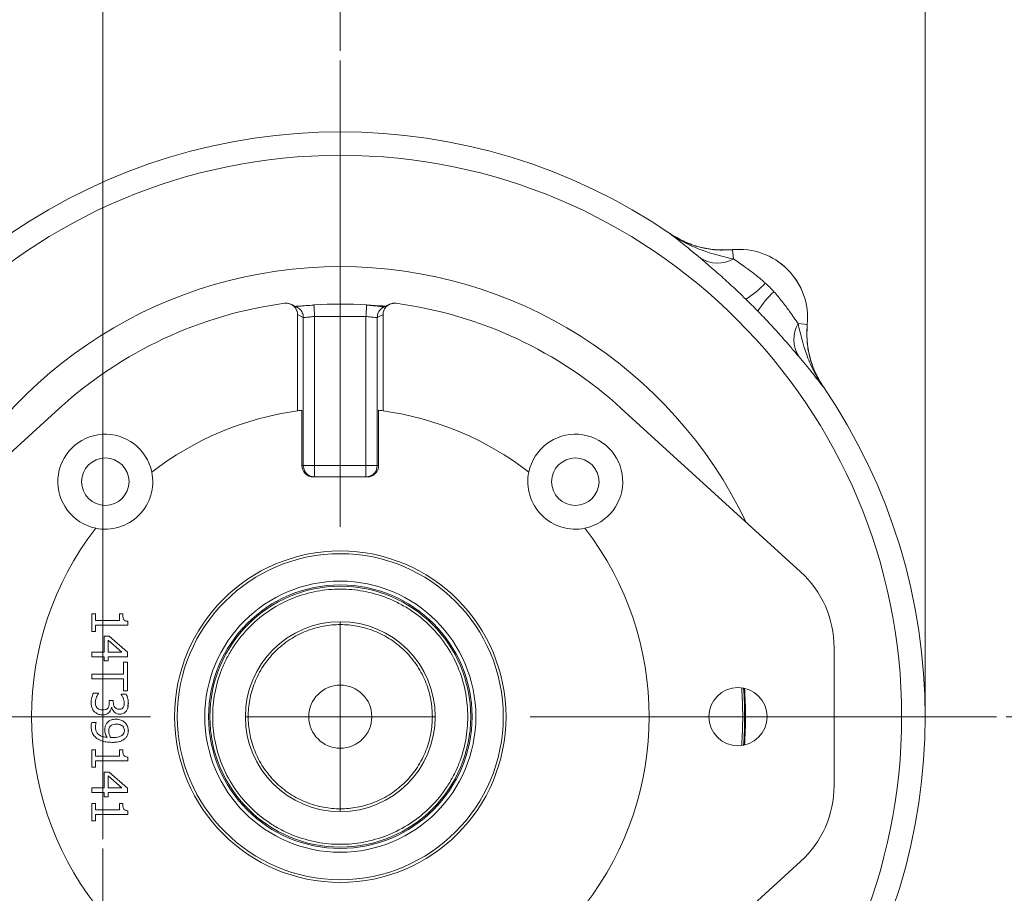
# Model space of a CAD drawing. Header units: inches. Extents: x 0.3 to 33.9, y 0.2 to 21.7.
# Tile 12 of 19: x 22.5 to 27.7, y 9.1 to 13.7. Entities that reach past the tile are written whole.
import ezdxf

# ---------------------------------------------------------------- set-up
doc = ezdxf.new("R2010")
doc.units = ezdxf.units.IN
doc.header["$MEASUREMENT"] = 0
doc.header["$PDSIZE"] = -1
doc.layers.add('SLD-0', color=7, linetype='Continuous', lineweight=15)
doc.styles.add('SLDTEXTSTYLE0', font='TXT', dxfattribs={"width": 0.75})
doc.dimstyles.new('SLDDIMSTYLE0', dxfattribs={"dimtxt": 0.25, "dimasz": 0.13, "dimexe": 0, "dimexo": 0.0625, "dimgap": 0.0625, "dimtad": 0, "dimtih": 1, "dimtoh": 1, "dimrnd": 1e-09, "dimzin": 12, "dimdsep": 46, "dimtxsty": 'SLDTEXTSTYLE0', "dimsah": 1, "dimcen": 0.09, "dimadec": 0, "dimazin": 3, "dimtfac": 1, "dimtofl": 0, "dimtmove": 0, "dimatfit": 3, "dimfxl": 1, "dimfrac": 2, "dimtolj": 1, "dimtzin": 12, "dimarcsym": 0})
doc.dimstyles.new('SLDDIMSTYLE1', dxfattribs={"dimtxt": 0.25, "dimasz": 0.13, "dimexe": 0, "dimexo": 0.0625, "dimgap": 0.0625, "dimtad": 0, "dimtih": 1, "dimtoh": 1, "dimrnd": 1e-09, "dimzin": 12, "dimdsep": 46, "dimtxsty": 'SLDTEXTSTYLE0', "dimsah": 1, "dimcen": 0.09, "dimadec": 0, "dimazin": 3, "dimtfac": 1, "dimtmove": 0, "dimatfit": 0, "dimfxl": 1, "dimfrac": 2, "dimtolj": 1, "dimtzin": 12, "dimarcsym": 0})

# ---------------------------------------------------------------- blocks, each defined once
blk = doc.blocks.new('_D')
at = {"layer": 'SLD-0'}
for p, q in [((24.1595, 13.4864), (24.1595, 14.5173)), ((27.2395, 10.0304), (27.2395, 14.5173)), ((25.2204, 14.4291), (25.1696, 14.4291)), ((25.1696, 14.4291), (25.1696, 14.0322)), ((26.1786, 14.4291), (26.2294, 14.4291)), ((26.2294, 14.4291), (26.2294, 14.0322)), ((24.1595, 14.3923), (25.0809, 14.3923)), ((27.2395, 14.3923), (26.3181, 14.3923)), ((25.1696, 14.0322), (25.2204, 14.0322)), ((26.2294, 14.0322), (26.1786, 14.0322))]:
    blk.add_line(p, q, dxfattribs=at)
for points in [[(24.1595, 14.3923), (24.2895, 14.3723), (24.2895, 14.4123)], [(27.2395, 14.3923), (27.1095, 14.4123), (27.1095, 14.3723)]]:
    blk.add_solid(points, dxfattribs=at)
at = {"layer": 'SLD-0', "char_height": 0.25, "attachment_point": 1, "style": 'SLDTEXTSTYLE0'}
for s, insert in [('3.08', (25.2747, 14.8022, 0.0039)), ('78.23', (25.2839, 14.3545, 0.0039))]:
    blk.add_mtext(s, dxfattribs=dict(at, insert=insert))
blk = doc.blocks.new('_D_1')
at = {"layer": 'SLD-0'}
for p, q in [((22.9095, 9.3358), (22.9095, 14.5179)), ((24.1595, 13.4864), (24.1595, 14.5179)), ((23.0554, 14.4297), (23.0046, 14.4297)), ((23.0046, 14.4297), (23.0046, 14.0329)), ((24.0136, 14.4297), (24.0644, 14.4297)), ((24.0644, 14.4297), (24.0644, 14.0329)), ((22.9095, 14.3929), (22.6595, 14.3929)), ((24.1595, 14.3929), (24.4095, 14.3929)), ((23.0046, 14.0329), (23.0554, 14.0329)), ((24.0644, 14.0329), (24.0136, 14.0329))]:
    blk.add_line(p, q, dxfattribs=at)
for points in [[(22.9095, 14.3929), (22.7795, 14.4129), (22.7795, 14.3729)], [(24.1595, 14.3929), (24.2895, 14.3729), (24.2895, 14.4129)]]:
    blk.add_solid(points, dxfattribs=at)
at = {"layer": 'SLD-0', "char_height": 0.25, "attachment_point": 1, "style": 'SLDTEXTSTYLE0'}
for s, insert in [('1.25', (23.1097, 14.8028, 0.413)), ('31.75', (23.1189, 14.3551, 0.413))]:
    blk.add_mtext(s, dxfattribs=dict(at, insert=insert))
blk = doc.blocks.new('_D_3')
at = {"layer": 'SLD-0'}
for p, q in [((19.5527, 7.7259), (19.5527, 14.5179)), ((22.9095, 9.3358), (22.9095, 14.5179)), ((20.752, 14.4297), (20.7012, 14.4297)), ((20.7012, 14.4297), (20.7012, 14.0329)), ((21.7102, 14.4297), (21.761, 14.4297)), ((21.761, 14.4297), (21.761, 14.0329)), ((19.5527, 14.3929), (20.6124, 14.3929)), ((22.9095, 14.3929), (21.8497, 14.3929)), ((20.7012, 14.0329), (20.752, 14.0329)), ((21.761, 14.0329), (21.7102, 14.0329))]:
    blk.add_line(p, q, dxfattribs=at)
for points in [[(19.5527, 14.3929), (19.6827, 14.3729), (19.6827, 14.4129)], [(22.9095, 14.3929), (22.7795, 14.4129), (22.7795, 14.3729)]]:
    blk.add_solid(points, dxfattribs=at)
at = {"layer": 'SLD-0', "char_height": 0.25, "attachment_point": 1, "style": 'SLDTEXTSTYLE0'}
for s, insert in [('3.36', (20.8062, 14.8028, 0.413)), ('85.26', (20.8154, 14.3551, 0.413))]:
    blk.add_mtext(s, dxfattribs=dict(at, insert=insert))
blk = doc.blocks.new('_D_5')
at = {"layer": 'SLD-0'}
for p, q in [((27.6656, 9.9804), (29.8681, 9.9804)), ((29.7431, 9.9804), (29.7431, 8.7264)), ((29.264, 8.3524), (29.2132, 8.3524)), ((29.2132, 8.3524), (29.2132, 7.9555)), ((30.2222, 8.3524), (30.273, 8.3524)), ((30.273, 8.3524), (30.273, 7.9555)), ((29.2132, 7.9555), (29.264, 7.9555)), ((30.273, 7.9555), (30.2222, 7.9555)), ((29.7431, 6.6508), (29.7431, 7.9047)), ((25.5945, 6.6508), (29.8681, 6.6508))]:
    blk.add_line(p, q, dxfattribs=at)
for points in [[(29.7431, 9.9804), (29.7231, 9.8504), (29.7631, 9.8504)], [(29.7431, 6.6508), (29.7631, 6.7808), (29.7231, 6.7808)]]:
    blk.add_solid(points, dxfattribs=at)
at = {"layer": 'SLD-0', "char_height": 0.25, "attachment_point": 1, "style": 'SLDTEXTSTYLE0'}
for s, insert in [('3.33', (29.3183, 8.7254, 0.413)), ('84.57', (29.3275, 8.2778, 0.413))]:
    blk.add_mtext(s, dxfattribs=dict(at, insert=insert))
blk = doc.blocks.new('SW_CENTERMARKSYMBOL_0')
at = {"layer": 'SLD-0', "color": 0}
for p, q in [((0, 1), (0, 3.4561)), ((0, 0), (0, 0.5)), ((-1, 0), (-3.4561, 0)), ((0, 0), (-0.5, 0)), ((0, 0), (0, -0.5)), ((0, 0), (0.5, 0)), ((1, 0), (3.4561, 0))]:
    blk.add_line(p, q, dxfattribs=at)
blk = doc.blocks.new('SW_CENTERMARKSYMBOL_1')
at = {"layer": 'SLD-0', "color": 0}
blk.add_line((0, 1), (0, 2.635), dxfattribs=at)

msp = doc.modelspace()

# ---------------------------------------------------------------- linework, layer by layer
at = {"color": 7, "linetype": 'Continuous', "lineweight": 15}
for p, q in [((25.8956, 12.5244), (25.8955, 12.5241)), ((25.8956, 12.5244), (25.9044, 12.5187)), ((26.225, 12.4394), (26.225, 12.4397)), ((26.2297, 12.3907), (26.225, 12.4394)), ((24.0206, 12.1482), (24.0207, 12.1476)), ((23.9345, 12.0975), (23.9647, 12.0831)), ((23.9345, 11.591), (23.9345, 12.0975)), ((23.9647, 11.3027), (23.9647, 12.0831)), ((24.0245, 12.0884), (24.0245, 11.3027)), ((24.0245, 12.0884), (24.2945, 12.0884)), ((24.2945, 12.0884), (24.2945, 11.3027)), ((24.3543, 12.0831), (24.3845, 12.0975)), ((24.3543, 12.0831), (24.3543, 11.3027)), ((24.3845, 12.0975), (24.3845, 11.591)), ((26.5699, 12.0506), (26.6185, 12.0459)), ((26.6188, 12.0459), (26.6185, 12.0459)), ((26.7032, 11.7164), (26.7035, 11.7165)), ((22.6797, 11.6037), (21.7355, 10.7429)), ((23.9577, 11.594), (23.9577, 11.3027)), ((24.3613, 11.3027), (24.3613, 11.594)), ((26.5835, 10.7429), (25.6392, 11.6037)), ((23.9577, 11.3027), (23.9647, 11.3027)), ((24.0245, 11.3027), (24.2945, 11.3027)), ((24.3543, 11.3027), (24.3613, 11.3027)), ((24.3011, 11.2427), (24.0179, 11.2427)), ((22.8515, 10.5211), (22.8707, 10.5211)), ((22.8515, 10.4294), (22.8515, 10.5211)), ((22.8707, 10.5211), (22.8707, 10.487)), ((22.8707, 10.487), (22.9967, 10.487)), ((22.9967, 10.487), (22.9967, 10.5211)), ((22.9967, 10.5211), (23.0139, 10.5211)), ((23.0401, 10.4823), (23.0401, 10.4628)), ((22.8707, 10.4294), (22.8515, 10.4294)), ((22.8707, 10.4628), (22.8707, 10.4294)), ((23.0401, 10.4628), (22.8707, 10.4628)), ((22.9161, 10.3205), (22.9161, 10.4035)), ((22.9161, 10.4035), (22.9426, 10.4035)), ((22.9364, 10.3837), (23.0098, 10.3205)), ((22.9364, 10.3205), (22.9364, 10.3837)), ((22.9426, 10.4035), (23.0395, 10.3194)), ((22.8515, 10.3205), (22.9161, 10.3205)), ((22.8515, 10.2963), (22.8515, 10.3205)), ((23.0098, 10.3205), (22.9364, 10.3205)), ((23.0395, 10.3194), (23.0395, 10.2963)), ((26.7598, 9.6171), (26.7598, 10.3436)), ((22.9161, 10.2963), (22.8515, 10.2963)), ((22.9161, 10.2739), (22.9161, 10.2963)), ((22.9364, 10.2739), (22.9161, 10.2739)), ((22.9364, 10.2963), (22.9364, 10.2739)), ((23.0395, 10.2963), (22.9364, 10.2963)), ((23.0172, 10.2676), (23.0395, 10.2676)), ((23.0172, 10.2045), (23.0172, 10.2676)), ((23.0395, 10.2676), (23.0395, 10.1165)), ((22.8515, 10.2045), (23.0172, 10.2045)), ((22.8515, 10.1796), (22.8515, 10.2045)), ((23.0172, 10.1796), (22.8515, 10.1796)), ((23.0172, 10.1165), (23.0172, 10.1796)), ((23.0395, 10.1165), (23.0172, 10.1165)), ((22.8591, 10.1043), (22.8858, 10.1043)), ((22.8858, 10.1043), (22.8858, 10.1025)), ((22.9431, 10.0659), (22.9639, 10.0659)), ((22.9431, 10.0552), (22.9431, 10.0659)), ((22.9639, 10.0659), (22.9639, 10.0575)), ((23.0052, 10.0991), (23.0319, 10.0991)), ((23.0052, 10.0976), (23.0052, 10.0991)), ((22.956, 10.0284), (22.9542, 10.0284)), ((22.8504, 9.9506), (22.8746, 9.9506)), ((22.8746, 9.9506), (22.8746, 9.9494)), ((22.8515, 9.8058), (22.8707, 9.8058)), ((22.8515, 9.7141), (22.8515, 9.8058)), ((22.8707, 9.8058), (22.8707, 9.7717)), ((22.9967, 9.7717), (22.9967, 9.8058)), ((22.9967, 9.8058), (23.0139, 9.8058)), ((22.8707, 9.7717), (22.9967, 9.7717)), ((23.0401, 9.767), (23.0401, 9.7475)), ((22.8707, 9.7141), (22.8515, 9.7141)), ((22.8707, 9.7475), (22.8707, 9.7141)), ((23.0401, 9.7475), (22.8707, 9.7475)), ((22.9161, 9.6052), (22.9161, 9.6882)), ((22.9161, 9.6882), (22.9426, 9.6882)), ((22.9364, 9.6684), (23.0098, 9.6052)), ((22.9364, 9.6052), (22.9364, 9.6684)), ((22.9426, 9.6882), (23.0395, 9.6041)), ((22.8515, 9.6052), (22.9161, 9.6052)), ((22.8515, 9.581), (22.8515, 9.6052)), ((23.0098, 9.6052), (22.9364, 9.6052)), ((23.0395, 9.6041), (23.0395, 9.581)), ((22.9161, 9.581), (22.8515, 9.581)), ((22.9161, 9.5586), (22.9161, 9.581)), ((22.9364, 9.5586), (22.9161, 9.5586)), ((22.9364, 9.581), (22.9364, 9.5586)), ((23.0395, 9.581), (22.9364, 9.581)), ((22.8515, 9.5237), (22.8707, 9.5237)), ((22.8515, 9.432), (22.8515, 9.5237)), ((22.8707, 9.5237), (22.8707, 9.4896)), ((22.8707, 9.4896), (22.9967, 9.4896)), ((22.9967, 9.5237), (23.0139, 9.5237)), ((22.9967, 9.4896), (22.9967, 9.5237)), ((22.8707, 9.4653), (22.8707, 9.432)), ((23.0401, 9.4653), (22.8707, 9.4653)), ((23.0401, 9.4848), (23.0401, 9.4653)), ((22.8707, 9.432), (22.8515, 9.432)), ((25.6392, 8.357), (26.5835, 9.2178))]:
    msp.add_line(p, q, dxfattribs=at)
at = {"color": 8, "linetype": 'Continuous', "lineweight": 15}
for p, q in [((23.9691, 11.2803), (23.9647, 11.3027)), ((24.3543, 11.3027), (24.3498, 11.2803)), ((23.043, 10.0551), (23.0415, 10.0314)), ((23.0425, 9.9135), (23.043, 9.9043))]:
    msp.add_line(p, q, dxfattribs=at)
at = {"color": 7, "linetype": 'Continuous', "lineweight": 15}
for centre, radius in [((24.1595, 9.9804), 2.9561), ((22.922, 11.2178), 0.125), ((25.3969, 11.2178), 0.125), ((24.1595, 9.9804), 0.8727), ((24.1595, 9.9804), 0.8583), ((24.1595, 9.9804), 0.7138), ((24.1595, 9.9804), 0.6938), ((24.1595, 9.9804), 0.687), ((24.1595, 9.9804), 0.5), ((24.1595, 9.9804), 0.166), ((26.2535, 9.9804), 0.1535)]:
    msp.add_circle(centre, radius, dxfattribs=at)
for centre, radius, start, end in [((24.1595, 9.9804), 3.08, 55.6887, 124.3113), ((26.1459, 12.5412), 0.1722, 238.546, 299.097), ((26.2595, 12.0804), 0.361, 354.5222, 95.4778), ((26.2595, 12.0804), 0.3607, 354.5149, 95.4851), ((26.0755, 12.551), 0.4311, 300.4994, 318.2523), ((26.7301, 11.8964), 0.4311, 131.7477, 149.5006), ((24.1595, 9.9804), 2.1966, 97.6789, 132.3511), ((24.1595, 9.9804), 2.1724, 86.336, 93.665), ((24.1595, 9.9804), 2.1966, 47.6489, 82.3211), ((26.7203, 11.9668), 0.1722, 150.903, 211.454), ((24.1595, 9.9804), 3.08, 325.6887, 34.3113), ((24.1595, 9.9804), 1.6263, 97.9525, 127.6173), ((24.1595, 9.9804), 1.6263, 97.1285, 97.9525), ((24.1595, 9.9804), 1.6263, 82.0475, 82.8715), ((24.1595, 9.9804), 1.6263, 52.3827, 82.0475), ((22.922, 11.2178), 0.25, 11.7066, 258.2934), ((25.3969, 11.2178), 0.25, 281.7066, 168.2934), ((22.922, 11.2178), 0.25, 258.2934, 11.7066), ((25.3969, 11.2178), 0.25, 168.2934, 281.7066), ((24.1595, 9.9804), 1.6263, 142.3827, 217.6173), ((24.1595, 9.9804), 1.6263, 322.3827, 37.6173), ((26.2195, 10.3436), 0.5404, 360, 47.6489), ((24.1595, 9.9804), 2.1191, 355.8802, 4.1198), ((26.2195, 9.6171), 0.5404, 312.3511, 360)]:
    msp.add_arc(centre, radius, start, end, dxfattribs=at)
at = {"color": 8, "linetype": 'Continuous', "lineweight": 15}
for radius, start, end in [(2.3701, 25.5863, 154.4137), (2.129, 355.9438, 4.0562), (2.1338, 355.9811, 4.0189)]:
    msp.add_arc((24.1595, 9.9804), radius, start, end, dxfattribs=at)
at = {"color": 7, "linetype": 'Continuous', "lineweight": 15}
for centre, start_param, end_param in [((24.0179, 11.3027), 3.141593, 4.712389), ((24.3011, 11.3027), 4.712389, 6.283185)]:
    msp.add_ellipse(centre, major_axis=(0.0602, 0), ratio=0.996195, start_param=start_param, end_param=end_param, dxfattribs=at)
for points, knots in [([(25.8955, 12.5241), (25.8957, 12.524), (25.9082, 12.5144), (25.9333, 12.4949), (25.9837, 12.4547), (26.0273, 12.4184), (26.0561, 12.3943)], [0, 0, 0, 0, 0.002547, 0.254971, 0.506602, 1, 1, 1, 1]), ([(26.2297, 12.3907), (26.1761, 12.4034), (26.0917, 12.4234), (25.9802, 12.4709), (25.9235, 12.5045), (25.8958, 12.5239), (25.8955, 12.5241)], [0, 0, 0, 0, 0.458943, 0.721865, 0.99767, 1, 1, 1, 1]), ([(26.225, 12.4394), (26.1965, 12.4381), (26.1386, 12.4354), (26.0531, 12.4505), (25.9701, 12.4785), (25.9206, 12.5088), (25.8955, 12.5241)], [0, 0, 0, 0, 0.246206, 0.499999, 0.746205, 1, 1, 1, 1]), ([(25.9235, 12.5074), (25.9457, 12.4953), (25.993, 12.4695), (26.0695, 12.4473), (26.1485, 12.4358), (26.1995, 12.4384), (26.225, 12.4397)], [0, 0, 0, 0, 0.24107, 0.513061, 0.756531, 1, 1, 1, 1]), ([(26.0561, 12.3943), (26.063, 12.3885), (26.0769, 12.3767), (26.1, 12.357), (26.1247, 12.3356), (26.153, 12.3108), (26.1849, 12.2823), (26.2205, 12.2497), (26.2572, 12.2154), (26.2819, 12.1915), (26.2943, 12.1795)], [0, 0, 0, 0, 0.10625, 0.213339, 0.322986, 0.433471, 0.571658, 0.711273, 0.855011, 1, 1, 1, 1]), ([(26.3972, 12.2639), (26.3938, 12.267), (26.3755, 12.2836), (26.3408, 12.3119), (26.285, 12.3528), (26.2503, 12.3766), (26.2297, 12.3907)], [0, 0, 0, 0, 0.061603, 0.328469, 0.601193, 1, 1, 1, 1]), ([(26.5699, 12.0506), (26.5557, 12.0712), (26.531, 12.107), (26.4875, 12.1669), (26.458, 12.2008), (26.443, 12.2181)], [0, 0, 0, 0, 0.398876, 0.694912, 1, 1, 1, 1]), ([(23.9345, 12.0975), (23.9344, 12.0992), (23.9344, 12.1025), (23.9337, 12.1074), (23.9326, 12.1124), (23.9306, 12.1189), (23.9278, 12.1251), (23.9243, 12.1309), (23.9213, 12.1351), (23.9179, 12.139), (23.9142, 12.1426), (23.9101, 12.1459), (23.9045, 12.1497), (23.8969, 12.1534), (23.889, 12.156), (23.8822, 12.1572), (23.877, 12.1577), (23.8715, 12.1578), (23.8679, 12.1574), (23.866, 12.1572)], [0, 0, 0, 0, 0.048534, 0.097064, 0.145593, 0.197815, 0.294789, 0.343315, 0.395131, 0.444936, 0.494743, 0.544552, 0.598398, 0.692743, 0.790131, 0.841568, 0.893006, 0.944446, 1, 1, 1, 1]), ([(23.9298, 12.1376), (23.9253, 12.1398), (23.9149, 12.1448), (23.9045, 12.1497), (23.8986, 12.1525)], [0, 0, 0, 0, 0.434181, 1, 1, 1, 1]), ([(24.0207, 12.1475), (24.0063, 12.1465), (23.9806, 12.1448), (23.9526, 12.1429), (23.9351, 12.1418), (23.9283, 12.1412), (23.9249, 12.1408), (23.925, 12.1404), (23.9251, 12.1403)], [0, 0, 0, 0, 0.318385, 0.568294, 0.75112, 0.875484, 0.971703, 1, 1, 1, 1]), ([(24.2983, 12.1482), (24.3134, 12.1472), (24.3436, 12.1453), (24.3796, 12.1429), (24.3934, 12.1424), (24.3987, 12.1422)], [0, 0, 0, 0, 0.383486, 0.764319, 1, 1, 1, 1]), ([(24.3885, 12.1376), (24.3876, 12.1378), (24.3859, 12.1382), (24.3674, 12.1405), (24.3439, 12.1434), (24.3188, 12.146), (24.3045, 12.147), (24.2983, 12.1475)], [0, 0, 0, 0, 0.222644, 0.427401, 0.702294, 0.871771, 1, 1, 1, 1]), ([(24.453, 12.1572), (24.4513, 12.1574), (24.448, 12.1578), (24.4429, 12.1578), (24.4378, 12.1574), (24.4311, 12.1562), (24.4245, 12.1543), (24.4182, 12.1516), (24.4137, 12.1491), (24.4093, 12.1462), (24.4053, 12.143), (24.4014, 12.1394), (24.3969, 12.1343), (24.3922, 12.1273), (24.3887, 12.1197), (24.3866, 12.1133), (24.3854, 12.1082), (24.3846, 12.1029), (24.3845, 12.0994), (24.3845, 12.0975)], [0, 0, 0, 0, 0.0489358, 0.0978689, 0.1467997, 0.1994607, 0.2972382, 0.3461668, 0.3984355, 0.4484554, 0.498478, 0.5485019, 0.6026156, 0.6969731, 0.7943958, 0.8448124, 0.8952305, 0.9456509, 1, 1, 1, 1]), ([(24.4204, 12.1525), (24.4152, 12.15), (24.4075, 12.1464), (24.3971, 12.1415), (24.3919, 12.1389), (24.3891, 12.1376)], [0, 0, 0, 0, 0.496789, 0.739134, 1, 1, 1, 1]), ([(23.9647, 12.0831), (23.9661, 12.0827), (23.9689, 12.0819), (23.9829, 12.0831), (24.0022, 12.0855), (24.0171, 12.0874), (24.0245, 12.0884)], [0, 0, 0, 0, 0.240127, 0.498952, 0.749568, 1, 1, 1, 1]), ([(24.2945, 12.0884), (24.2992, 12.0878), (24.3066, 12.0869), (24.3207, 12.085), (24.3361, 12.0831), (24.3501, 12.0819), (24.3529, 12.0827), (24.3543, 12.0831)], [0, 0, 0, 0, 0.159313, 0.251606, 0.501689, 0.760144, 1, 1, 1, 1]), ([(26.3586, 12.1152), (26.3632, 12.1106), (26.3886, 12.0843), (26.4346, 12.0356), (26.4891, 11.975), (26.5364, 11.9206), (26.561, 11.8917), (26.5734, 11.877)], [0, 0, 0, 0, 0.054789, 0.306864, 0.566571, 0.779999, 1, 1, 1, 1]), ([(26.7032, 11.7164), (26.7031, 11.7167), (26.6837, 11.7443), (26.65, 11.8011), (26.6025, 11.9126), (26.5825, 11.9969), (26.5699, 12.0506)], [0, 0, 0, 0, 0.00233, 0.278135, 0.541057, 1, 1, 1, 1]), ([(26.6188, 12.0459), (26.6182, 12.0375), (26.6153, 12.0014), (26.618, 11.9365), (26.6349, 11.8567), (26.6631, 11.7819), (26.6899, 11.7385), (26.7035, 11.7165)], [0, 0, 0, 0, 0.073245, 0.312639, 0.558976, 0.776893, 1, 1, 1, 1]), ([(26.7032, 11.7164), (26.7014, 11.7192), (26.6841, 11.7449), (26.6557, 11.7975), (26.6288, 11.8772), (26.6146, 11.9612), (26.6172, 12.0174), (26.6185, 12.0459)], [0, 0, 0, 0, 0.0286615, 0.2680197, 0.5143301, 0.7536885, 1, 1, 1, 1]), ([(26.5734, 11.877), (26.5975, 11.8482), (26.6338, 11.8046), (26.674, 11.7541), (26.6935, 11.7291), (26.7031, 11.7166), (26.7032, 11.7164)], [0, 0, 0, 0, 0.493398, 0.745029, 0.997453, 1, 1, 1, 1]), ([(24.0245, 11.2427), (24.0166, 11.2436), (24.0008, 11.2453), (23.9817, 11.2594), (23.9707, 11.2723), (23.9692, 11.2801), (23.9691, 11.2803)], [0, 0, 0, 0, 0.330378, 0.660755, 0.991133, 1, 1, 1, 1]), ([(24.3498, 11.2803), (24.3498, 11.2801), (24.3483, 11.2723), (24.3372, 11.2594), (24.3181, 11.2453), (24.3024, 11.2436), (24.2945, 11.2427)], [0, 0, 0, 0, 0.008865, 0.339243, 0.669622, 1, 1, 1, 1]), ([(24.8315, 9.9804), (24.8293, 10.0213), (24.8248, 10.1058), (24.7874, 10.231), (24.7254, 10.3515), (24.638, 10.4589), (24.5482, 10.5319), (24.4691, 10.5781), (24.3884, 10.6149), (24.2849, 10.6446), (24.1595, 10.6561), (24.0341, 10.6446), (23.9088, 10.6086), (23.7884, 10.5462), (23.6809, 10.4589), (23.6079, 10.369), (23.5618, 10.29), (23.525, 10.2092), (23.4952, 10.1058), (23.4837, 9.9804), (23.4952, 9.8549), (23.5312, 9.7297), (23.5936, 9.6093), (23.6809, 9.5018), (23.7708, 9.4288), (23.8498, 9.3827), (23.9306, 9.3459), (24.0341, 9.3161), (24.1595, 9.3046), (24.2849, 9.3161), (24.4101, 9.3521), (24.5306, 9.4145), (24.638, 9.5018), (24.711, 9.5917), (24.7572, 9.6707), (24.7938, 9.7515), (24.8248, 9.855), (24.8293, 9.9394), (24.8315, 9.9804)], [0, 0, 0, 0, 0.029124, 0.059993, 0.092145, 0.124979, 0.157814, 0.173908, 0.190007, 0.220876, 0.25, 0.279124, 0.309993, 0.342145, 0.374979, 0.407814, 0.423908, 0.440007, 0.470876, 0.5, 0.529124, 0.559993, 0.592145, 0.624979, 0.657814, 0.673908, 0.690007, 0.720876, 0.75, 0.779124, 0.809993, 0.842145, 0.874979, 0.907814, 0.923908, 0.940007, 0.970876, 1, 1, 1, 1]), ([(23.0139, 10.5211), (23.0141, 10.5148), (23.0144, 10.5057), (23.0178, 10.4949), (23.0218, 10.4889), (23.0282, 10.4845), (23.0346, 10.4828), (23.039, 10.4824), (23.0401, 10.4823)], [0, 0, 0, 0, 0.355688, 0.509885, 0.631839, 0.754105, 0.936228, 1, 1, 1, 1]), ([(24.6445, 9.9804), (24.6429, 10.0099), (24.6397, 10.0709), (24.6127, 10.1613), (24.5679, 10.2482), (24.5049, 10.3258), (24.4273, 10.3888), (24.3404, 10.4338), (24.25, 10.4598), (24.1595, 10.4681), (24.069, 10.4598), (23.9786, 10.4338), (23.8917, 10.3888), (23.8141, 10.3258), (23.7511, 10.2482), (23.7061, 10.1613), (23.6801, 10.0709), (23.6718, 9.9804), (23.6801, 9.8898), (23.7061, 9.7995), (23.7511, 9.7125), (23.8141, 9.635), (23.8917, 9.572), (23.9786, 9.5269), (24.069, 9.5009), (24.1595, 9.4926), (24.25, 9.5009), (24.3404, 9.5269), (24.4273, 9.572), (24.5049, 9.635), (24.5679, 9.7125), (24.6127, 9.7995), (24.6397, 9.8898), (24.6429, 9.9508), (24.6445, 9.9804)], [0, 0, 0, 0, 0.029129, 0.060003, 0.09216, 0.125, 0.15784, 0.189997, 0.220871, 0.25, 0.279129, 0.310003, 0.34216, 0.375, 0.40784, 0.439997, 0.470871, 0.5, 0.529129, 0.560003, 0.59216, 0.625, 0.65784, 0.689997, 0.720871, 0.75, 0.779129, 0.810003, 0.84216, 0.875, 0.90784, 0.939997, 0.970871, 1, 1, 1, 1]), ([(22.8475, 10.053), (22.8477, 10.0577), (22.8481, 10.0673), (22.8513, 10.0847), (22.8561, 10.0967), (22.8591, 10.1043)], [0, 0, 0, 0, 0.270032, 0.540059, 1, 1, 1, 1]), ([(22.8858, 10.1025), (22.8834, 10.0987), (22.8763, 10.0873), (22.8702, 10.0708), (22.8695, 10.0581), (22.8693, 10.0545)], [0, 0, 0, 0, 0.261329, 0.785655, 1, 1, 1, 1]), ([(23.0157, 10.079), (23.0148, 10.081), (23.0129, 10.0853), (23.0093, 10.0915), (23.0066, 10.0955), (23.0052, 10.0976)], [0, 0, 0, 0, 0.309708, 0.654018, 1, 1, 1, 1]), ([(23.0217, 10.052), (23.0216, 10.0544), (23.0214, 10.0591), (23.0196, 10.0682), (23.0173, 10.0747), (23.0157, 10.079)], [0, 0, 0, 0, 0.254267, 0.508512, 1, 1, 1, 1]), ([(23.0319, 10.0991), (23.0336, 10.0953), (23.0378, 10.0858), (23.0422, 10.0693), (23.043, 10.0565), (23.0435, 10.0501)], [0, 0, 0, 0, 0.245615, 0.618336, 1, 1, 1, 1]), ([(22.8649, 10.0066), (22.862, 10.0099), (22.8548, 10.018), (22.8486, 10.0343), (22.8479, 10.0468), (22.8475, 10.053)], [0, 0, 0, 0, 0.25764, 0.637188, 1, 1, 1, 1]), ([(22.8693, 10.0545), (22.8695, 10.0516), (22.8698, 10.046), (22.872, 10.0373), (22.8754, 10.0304), (22.8788, 10.027), (22.8798, 10.026)], [0, 0, 0, 0, 0.274313, 0.538324, 0.862781, 1, 1, 1, 1]), ([(22.8798, 10.026), (22.8822, 10.0241), (22.8877, 10.0198), (22.8979, 10.016), (22.9055, 10.0157), (22.9091, 10.0156)], [0, 0, 0, 0, 0.280212, 0.662495, 1, 1, 1, 1]), ([(22.9091, 10.0156), (22.9138, 10.0159), (22.9209, 10.0162), (22.9294, 10.0201), (22.9338, 10.0236), (22.9358, 10.0262), (22.9364, 10.0269)], [0, 0, 0, 0, 0.456224, 0.684046, 0.912356, 1, 1, 1, 1]), ([(22.9364, 10.0269), (22.9376, 10.0289), (22.9402, 10.0332), (22.9426, 10.0429), (22.9429, 10.0504), (22.9431, 10.0552)], [0, 0, 0, 0, 0.241835, 0.50492, 1, 1, 1, 1]), ([(22.9542, 10.0284), (22.9535, 10.0258), (22.9522, 10.0207), (22.9489, 10.0117), (22.9446, 10.0064), (22.942, 10.0031)], [0, 0, 0, 0, 0.2814283, 0.5626776, 1, 1, 1, 1]), ([(22.9981, 9.9937), (22.9934, 9.9941), (22.9842, 9.9949), (22.972, 10.002), (22.9623, 10.0122), (22.9576, 10.0217), (22.9562, 10.0274), (22.956, 10.0284)], [0, 0, 0, 0, 0.234209, 0.468982, 0.700934, 0.948021, 1, 1, 1, 1]), ([(22.9639, 10.0575), (22.9644, 10.051), (22.9652, 10.041), (22.9716, 10.0296), (22.9785, 10.0232), (22.9867, 10.0198), (22.9925, 10.0194), (22.9955, 10.0193)], [0, 0, 0, 0, 0.344671, 0.533018, 0.68831, 0.8437, 1, 1, 1, 1]), ([(22.9955, 10.0193), (22.9985, 10.0195), (23.0046, 10.0199), (23.0117, 10.024), (23.0147, 10.0278), (23.0159, 10.0292)], [0, 0, 0, 0, 0.382595, 0.76915, 1, 1, 1, 1]), ([(23.0328, 10.0104), (23.0308, 10.008), (23.026, 10.0022), (23.0157, 9.9961), (23.0056, 9.9939), (22.9997, 9.9937), (22.9981, 9.9937)], [0, 0, 0, 0, 0.2385631, 0.5595011, 0.8765202, 1, 1, 1, 1]), ([(23.0159, 10.0292), (23.017, 10.0311), (23.0201, 10.0364), (23.0215, 10.0445), (23.0216, 10.0502), (23.0217, 10.052)], [0, 0, 0, 0, 0.276035, 0.768909, 1, 1, 1, 1]), ([(23.0435, 10.0501), (23.0433, 10.0458), (23.0431, 10.0379), (23.0405, 10.0241), (23.0357, 10.0157), (23.0328, 10.0104)], [0, 0, 0, 0, 0.308036, 0.572428, 1, 1, 1, 1]), ([(22.9073, 9.99), (22.903, 9.9903), (22.8922, 9.9908), (22.8772, 9.9964), (22.8685, 10.0036), (22.8649, 10.0066)], [0, 0, 0, 0, 0.273022, 0.696623, 1, 1, 1, 1]), ([(22.942, 10.0031), (22.9385, 10.0002), (22.9317, 9.9944), (22.9192, 9.9905), (22.911, 9.9902), (22.9073, 9.99)], [0, 0, 0, 0, 0.3530377, 0.7039065, 1, 1, 1, 1]), ([(22.9304, 9.9465), (22.9331, 9.9495), (22.9397, 9.9568), (22.9561, 9.9654), (22.9701, 9.9663), (22.9784, 9.9669)], [0, 0, 0, 0, 0.227096, 0.541975, 1, 1, 1, 1]), ([(22.9784, 9.9669), (22.9832, 9.9666), (22.9956, 9.966), (23.0123, 9.96), (23.0219, 9.9522), (23.0256, 9.9492)], [0, 0, 0, 0, 0.2820954, 0.7203338, 1, 1, 1, 1]), ([(22.8478, 9.9292), (22.8479, 9.9312), (22.848, 9.935), (22.8484, 9.9422), (22.8496, 9.9473), (22.8504, 9.9506)], [0, 0, 0, 0, 0.266416, 0.532797, 1, 1, 1, 1]), ([(22.8778, 9.8657), (22.8735, 9.8694), (22.863, 9.8781), (22.8518, 9.8967), (22.8481, 9.9153), (22.8479, 9.9261), (22.8478, 9.9292)], [0, 0, 0, 0, 0.232395, 0.558034, 0.870028, 1, 1, 1, 1]), ([(22.8746, 9.9494), (22.8734, 9.9463), (22.8713, 9.941), (22.8699, 9.933), (22.8697, 9.9283), (22.8696, 9.9259)], [0, 0, 0, 0, 0.411808, 0.703778, 1, 1, 1, 1]), ([(22.8696, 9.9259), (22.8701, 9.9195), (22.8709, 9.908), (22.879, 9.8932), (22.8919, 9.8815), (22.9103, 9.8735), (22.9249, 9.8719), (22.9324, 9.871)], [0, 0, 0, 0, 0.204089, 0.36703, 0.529843, 0.757077, 1, 1, 1, 1]), ([(22.9193, 9.9102), (22.9194, 9.9138), (22.9197, 9.9206), (22.9219, 9.9322), (22.9262, 9.9407), (22.9298, 9.9456), (22.9304, 9.9465)], [0, 0, 0, 0, 0.281403, 0.524962, 0.916652, 1, 1, 1, 1]), ([(22.9324, 9.871), (22.9302, 9.8745), (22.9261, 9.8809), (22.9205, 9.8938), (22.9198, 9.9038), (22.9193, 9.9102)], [0, 0, 0, 0, 0.291, 0.543966, 1, 1, 1, 1]), ([(22.9402, 9.9046), (22.9403, 9.908), (22.9405, 9.9149), (22.9429, 9.9233), (22.9458, 9.9273), (22.9467, 9.9285)], [0, 0, 0, 0, 0.409687, 0.823202, 1, 1, 1, 1]), ([(22.9505, 9.8709), (22.9489, 9.8737), (22.9456, 9.8793), (22.9416, 9.8906), (22.9407, 9.8992), (22.9402, 9.9046)], [0, 0, 0, 0, 0.273825, 0.547229, 1, 1, 1, 1]), ([(22.9467, 9.9285), (22.9493, 9.9311), (22.9544, 9.9364), (22.9662, 9.9408), (22.9746, 9.9411), (22.9795, 9.9413)], [0, 0, 0, 0, 0.301264, 0.603027, 1, 1, 1, 1]), ([(22.9795, 9.9413), (22.9861, 9.9409), (22.9968, 9.9404), (23.0101, 9.9341), (23.0183, 9.9258), (23.0223, 9.9162), (23.0226, 9.91), (23.0227, 9.9073)], [0, 0, 0, 0, 0.320566, 0.51004, 0.700792, 0.869574, 1, 1, 1, 1]), ([(23.0121, 9.8837), (23.015, 9.8868), (23.0206, 9.8926), (23.0226, 9.9016), (23.0227, 9.9063), (23.0227, 9.9073)], [0, 0, 0, 0, 0.472548, 0.884085, 1, 1, 1, 1]), ([(23.0256, 9.9492), (23.0284, 9.9462), (23.0357, 9.9383), (23.042, 9.9235), (23.0429, 9.9121), (23.0433, 9.9072)], [0, 0, 0, 0, 0.264537, 0.682097, 1, 1, 1, 1]), ([(23.0433, 9.9072), (23.0431, 9.9028), (23.0425, 9.8923), (23.0371, 9.8773), (23.0297, 9.8691), (23.0264, 9.8654)], [0, 0, 0, 0, 0.281216, 0.683465, 1, 1, 1, 1]), ([(22.9568, 9.845), (22.9466, 9.8455), (22.9279, 9.8464), (22.9006, 9.8525), (22.8856, 9.8612), (22.8778, 9.8657)], [0, 0, 0, 0, 0.370716, 0.678134, 1, 1, 1, 1]), ([(22.9624, 9.8704), (22.9611, 9.8704), (22.9585, 9.8705), (22.9546, 9.8706), (22.9519, 9.8708), (22.9505, 9.8709)], [0, 0, 0, 0, 0.320221, 0.65999, 1, 1, 1, 1]), ([(23.0264, 9.8654), (23.0202, 9.8609), (23.0098, 9.8533), (22.9921, 9.848), (22.9751, 9.8454), (22.9632, 9.8451), (22.9568, 9.845)], [0, 0, 0, 0, 0.305399, 0.519088, 0.738492, 1, 1, 1, 1]), ([(22.9624, 9.8704), (22.9682, 9.8706), (22.9784, 9.8708), (22.9946, 9.8737), (23.0059, 9.8782), (23.0113, 9.883), (23.0121, 9.8837)], [0, 0, 0, 0, 0.331659, 0.582769, 0.943673, 1, 1, 1, 1]), ([(23.0139, 9.8058), (23.0141, 9.7995), (23.0144, 9.7904), (23.0178, 9.7796), (23.0218, 9.7736), (23.0282, 9.7693), (23.0346, 9.7675), (23.039, 9.7671), (23.0401, 9.767)], [0, 0, 0, 0, 0.355688, 0.509885, 0.631839, 0.754105, 0.936228, 1, 1, 1, 1]), ([(23.0139, 9.5237), (23.0141, 9.5173), (23.0144, 9.5082), (23.0178, 9.4974), (23.0218, 9.4914), (23.0282, 9.4871), (23.0346, 9.4854), (23.039, 9.485), (23.0401, 9.4848)], [0, 0, 0, 0, 0.355688, 0.509885, 0.631839, 0.754105, 0.936228, 1, 1, 1, 1])]:
    msp.add_open_spline(points, degree=3, knots=knots, dxfattribs=at)
for points in [[(26.443, 12.2181), (26.4356, 12.226), (26.4209, 12.2417), (26.4051, 12.2565), (26.3972, 12.2639)], [(24.2983, 12.1482), (24.2983, 12.1482), (24.2983, 12.1481), (24.2981, 12.1449), (24.2978, 12.1396), (24.2973, 12.1321), (24.2967, 12.1229), (24.296, 12.1122), (24.2953, 12.1006), (24.2948, 12.0925), (24.2945, 12.0884)], [(26.2943, 12.1795), (26.3052, 12.1689), (26.3268, 12.1477), (26.348, 12.126), (26.3586, 12.1152)], [(23.9647, 11.3027), (23.9661, 11.3027), (23.969, 11.3027), (23.9831, 11.3027), (24.0022, 11.3027), (24.017, 11.3027), (24.0245, 11.3027)], [(24.0245, 11.3027), (24.0245, 11.2948), (24.0245, 11.2791), (24.0245, 11.2593), (24.0245, 11.2454), (24.0245, 11.2436), (24.0245, 11.2427)], [(24.2945, 11.3027), (24.2945, 11.2948), (24.2945, 11.2791), (24.2945, 11.2593), (24.2945, 11.2454), (24.2945, 11.2436), (24.2945, 11.2427)], [(24.2945, 11.3027), (24.3019, 11.3027), (24.3168, 11.3027), (24.3359, 11.3027), (24.3499, 11.3027), (24.3528, 11.3027), (24.3543, 11.3027)]]:
    msp.add_open_spline(points, degree=3, dxfattribs=at)
at = {"color": 8, "linetype": 'Continuous', "lineweight": 15}
for points, knots in [([(23.9297, 12.1373), (23.9313, 12.1367), (23.9368, 12.1345), (23.9449, 12.1283), (23.9535, 12.119), (23.9598, 12.1079), (23.9639, 12.0958), (23.9644, 12.0873), (23.9647, 12.0831)], [0, 0, 0, 0, 0.074374, 0.25913, 0.443885, 0.629214, 0.814706, 1, 1, 1, 1]), ([(24.3893, 12.1373), (24.3877, 12.1367), (24.3822, 12.1345), (24.3741, 12.1283), (24.3655, 12.119), (24.3592, 12.1079), (24.355, 12.0958), (24.3545, 12.0873), (24.3543, 12.0831)], [0, 0, 0, 0, 0.0743914, 0.2591435, 0.4438956, 0.629221, 0.8147092, 1, 1, 1, 1])]:
    msp.add_open_spline(points, degree=3, knots=knots, dxfattribs=at)
msp.add_open_spline([(24.0207, 12.1476), (24.0207, 12.1468), (24.0208, 12.1451), (24.0212, 12.1396), (24.0217, 12.1321), (24.0223, 12.1229), (24.0229, 12.1122), (24.0237, 12.1006), (24.0242, 12.0925), (24.0245, 12.0884)], degree=3, dxfattribs=at)
at = {"layer": 'SLD-0'}
msp.add_point((27.2395, 9.9804), dxfattribs=at)

# ---------------------------------------------------------------- block references
for name, p in [('SW_CENTERMARKSYMBOL_0', (24.1595, 9.9804)), ('SW_CENTERMARKSYMBOL_1', (22.9095, 6.6508))]:
    msp.add_blockref(name, p, dxfattribs=at)

# ---------------------------------------------------------------- dimensions: what is measured, and where the dimension line sits
for base, p1, p2, dimstyle, picture, middle in [((22.9095, 14.3929), (19.5527, 7.6759), (22.9095, 9.2858), 'SLDDIMSTYLE0', '_D_3', (21.2311, 14.3929)), ((24.1595, 14.3929), (22.9095, 9.2858), (24.1595, 13.4364), 'SLDDIMSTYLE1', '_D_1', (23.5345, 14.3929)), ((24.1595, 14.3923), (27.2395, 9.9804), (24.1595, 13.4364), 'SLDDIMSTYLE0', '_D', (25.6995, 14.3923))]:
    dim = msp.add_linear_dim(base=base, p1=p1, p2=p2, dimstyle=dimstyle, dxfattribs=at)
    dim.commit()
    dim.dimension.update_dxf_attribs({"geometry": picture, "text_midpoint": middle, "dimtype": 160})
dim = msp.add_linear_dim(base=(29.7431, 9.9804), p1=(25.5445, 6.6508), p2=(27.6156, 9.9804), angle=90, dimstyle='SLDDIMSTYLE0', dxfattribs=at)
dim.commit()
dim.dimension.update_dxf_attribs({"geometry": '_D_5', "text_midpoint": (29.7431, 8.3156), "dimtype": 160})

doc.saveas('drawing.dxf')
